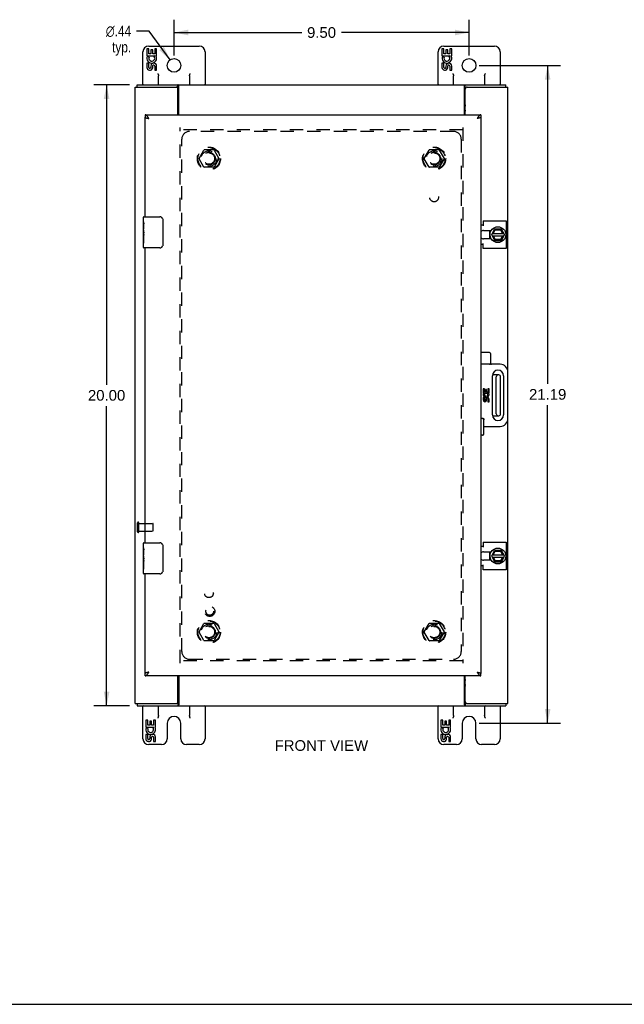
# Model space of a CAD drawing. Header units: inches. Extents: x 0 to 77.9, y 0 to 50.4.
# Tile 2 of 4: x 19.5 to 38.9, y 0 to 31.7. Entities that reach past the tile are written whole.
import ezdxf

# ---------------------------------------------------------------- set-up
doc = ezdxf.new("R2010")
doc.units = ezdxf.units.IN
doc.header["$LTSCALE"] = 4.282443
doc.header["$MEASUREMENT"] = 0
doc.linetypes.add('HIDDEN', pattern=[0.2, 0.1, -0.1])
doc.layers.get('0').update_dxf_attribs({"linetype": 'CONTINUOUS'})
for name, color, linetype in [('DEFAULT_2', 8, 'HIDDEN'), ('DIMENSIONS', 7, 'CONTINUOUS'), ('DOOR_ASSEMBLY', 7, 'CONTINUOUS'), ('SUBPANEL', 7, 'CONTINUOUS')]:
    doc.layers.add(name, color=color, linetype=linetype)
doc.styles.get("Standard").update_dxf_attribs({"font": 'arial.ttf'})
doc.styles.add('TEXTSTYLE_1', font='gdt', dxfattribs={"width": 0.8})
doc.dimstyles.new('DIMSTYLE_1', dxfattribs={"dimtxt": 0.343511, "dimasz": 0.458015, "dimexe": 0.09, "dimexo": 0.07, "dimgap": 0.0375, "dimtad": 0, "dimtih": 1, "dimtoh": 1, "dimzin": 4, "dimdsep": 46, "dimtxsty": 'Standard', "dimblk": '_FILLED', "dimblk1": '_FILLED', "dimblk2": '_FILLED', "dimcen": 0.09, "dimazin": 1, "dimtfac": 1, "dimtdec": 3, "dimtofl": 0, "dimtmove": 0, "dimatfit": 3, "dimldrblk": '_FILLED', "dimfxl": 0, "dimtolj": 1, "dimtzin": 4, "dimarcsym": 0})
doc.dimstyles.new('DIMSTYLE_2', dxfattribs={"dimtxt": 0.343511, "dimasz": 0.458015, "dimexe": 0.09, "dimexo": 0.07, "dimgap": 0.09, "dimtad": 0, "dimtih": 1, "dimtoh": 1, "dimzin": 4, "dimdsep": 46, "dimtxsty": 'Standard', "dimblk": '_FILLED', "dimblk1": '_FILLED', "dimblk2": '_FILLED', "dimcen": 0.09, "dimazin": 1, "dimtfac": 1, "dimtdec": 3, "dimtofl": 0, "dimtmove": 0, "dimatfit": 1, "dimldrblk": '_FILLED', "dimfxl": 0, "dimtolj": 1, "dimtzin": 4, "dimarcsym": 0})

# ---------------------------------------------------------------- blocks, each defined once
blk = doc.blocks.new('_FILLED')
at = {"color": 0, "linetype": 'ByBlock'}
blk.add_solid([(0, 0), (-1, 0.2), (-1, -0.2)], dxfattribs=at)
blk = doc.blocks.new('*D6')
at = {"layer": 'DIMENSIONS', "color": 2, "linetype": 'Continuous'}
for p, q in [((23.629, 31.346), (23.228, 31.346)), ((24.305, 30.416), (23.629, 31.346))]:
    blk.add_line(p, q, dxfattribs=at)
at = {"layer": 'DIMENSIONS', "color": 2, "linetype": 'Continuous', "xscale": 0.4580152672, "yscale": 0.4580152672, "zscale": 0.4580152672, "rotation": 306.007527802}
blk.add_blockref('_FILLED', (24.305, 30.416), dxfattribs=at)
at = {"layer": 'DIMENSIONS', "color": 2, "linetype": 'Continuous', "insert": (23.057, 31.518), "char_height": 0.34351, "width": 1.12461, "attachment_point": 3, "line_spacing_factor": 0.9, "style": 'TEXTSTYLE_1'}
blk.add_mtext('{\\fgdt;n}\\fArial;.44\\Ptyp.', dxfattribs=at)
blk = doc.blocks.new('*D7')
at = {"layer": 'DIMENSIONS', "color": 2, "linetype": 'Continuous'}
for p, q in [((24.434, 30.559), (24.434, 31.713)), ((33.934, 30.559), (33.934, 31.713)), ((24.434, 31.3), (28.546, 31.3)), ((33.934, 31.3), (29.823, 31.3))]:
    blk.add_line(p, q, dxfattribs=at)
at = {"layer": 'DIMENSIONS', "color": 2, "linetype": 'Continuous', "xscale": 0.4580152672, "yscale": 0.4580152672, "zscale": 0.4580152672, "rotation": 180}
blk.add_blockref('_FILLED', (24.434, 31.3), dxfattribs=at)
at = {"layer": 'DIMENSIONS', "color": 2, "linetype": 'Continuous', "xscale": 0.4580152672, "yscale": 0.4580152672, "zscale": 0.4580152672}
blk.add_blockref('_FILLED', (33.934, 31.3), dxfattribs=at)
at = {"layer": 'DIMENSIONS', "color": 2, "linetype": 'Continuous', "insert": (29.184, 31.472), "char_height": 0.3435, "width": 0.93348, "attachment_point": 2, "line_spacing_factor": 0.9}
blk.add_mtext('9.50', dxfattribs=at)
blk = doc.blocks.new('*D8')
at = {"layer": 'DIMENSIONS', "color": 2, "linetype": 'Continuous'}
for p, q in [((34.255, 30.239), (36.876, 30.239)), ((36.464, 30.239), (36.464, 19.989)), ((36.464, 9.052), (36.464, 19.302)), ((34.255, 9.052), (36.876, 9.052))]:
    blk.add_line(p, q, dxfattribs=at)
at = {"layer": 'DIMENSIONS', "color": 2, "linetype": 'Continuous', "xscale": 0.4580152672, "yscale": 0.4580152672, "zscale": 0.4580152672}
for p, rotation in [((36.464, 30.239), 90), ((36.464, 9.052), 270)]:
    blk.add_blockref('_FILLED', p, dxfattribs=dict(at, rotation=rotation))
at = {"layer": 'DIMENSIONS', "color": 2, "linetype": 'Continuous', "insert": (36.464, 19.817), "char_height": 0.3435, "width": 1.20037, "attachment_point": 2, "line_spacing_factor": 0.9}
blk.add_mtext('21.19', dxfattribs=at)
blk = doc.blocks.new('*D9')
at = {"layer": 'DIMENSIONS', "color": 2, "linetype": 'Continuous'}
for p, q in [((23.006, 29.614), (21.851, 29.614)), ((22.263, 29.614), (22.263, 19.957)), ((22.263, 9.614), (22.263, 19.27)), ((23.006, 9.614), (21.851, 9.614))]:
    blk.add_line(p, q, dxfattribs=at)
at = {"layer": 'DIMENSIONS', "color": 2, "linetype": 'Continuous', "xscale": 0.4580152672, "yscale": 0.4580152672, "zscale": 0.4580152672}
for p, rotation in [((22.263, 29.614), 90), ((22.263, 9.614), 270)]:
    blk.add_blockref('_FILLED', p, dxfattribs=dict(at, rotation=rotation))
at = {"layer": 'DIMENSIONS', "color": 2, "linetype": 'Continuous', "insert": (22.263, 19.786), "char_height": 0.3435, "width": 1.20037, "attachment_point": 2, "line_spacing_factor": 0.9}
blk.add_mtext('20.00', dxfattribs=at)

msp = doc.modelspace()

# ---------------------------------------------------------------- linework, layer by layer
at = {"color": 7, "linetype": 'Continuous'}
for p, q in [((23.56, 30.776), (23.56, 30.545)), ((23.623, 30.776), (23.56, 30.776)), ((23.619, 30.864), (25.249, 30.864)), ((23.623, 30.608), (23.623, 30.776)), ((23.812, 30.776), (23.812, 30.608)), ((23.875, 30.776), (23.812, 30.776)), ((23.875, 30.545), (23.875, 30.776)), ((33.06, 30.776), (33.06, 30.545)), ((33.123, 30.776), (33.06, 30.776)), ((33.119, 30.864), (34.749, 30.864)), ((33.123, 30.608), (33.123, 30.776)), ((33.312, 30.776), (33.312, 30.608)), ((33.375, 30.776), (33.312, 30.776)), ((33.375, 30.545), (33.375, 30.776)), ((23.434, 29.614), (23.434, 30.679)), ((23.56, 30.545), (23.822, 30.545)), ((23.631, 30.509), (23.573, 30.534)), ((23.686, 30.608), (23.623, 30.608)), ((23.686, 30.744), (23.686, 30.608)), ((23.747, 30.744), (23.686, 30.744)), ((23.747, 30.608), (23.747, 30.744)), ((23.812, 30.608), (23.747, 30.608)), ((23.822, 30.545), (23.795, 30.526)), ((23.857, 30.545), (23.875, 30.545)), ((25.434, 30.679), (25.434, 29.614)), ((32.934, 29.614), (32.934, 30.679)), ((33.06, 30.545), (33.322, 30.545)), ((33.131, 30.509), (33.073, 30.534)), ((33.186, 30.608), (33.123, 30.608)), ((33.186, 30.744), (33.186, 30.608)), ((33.247, 30.744), (33.186, 30.744)), ((33.247, 30.608), (33.247, 30.744)), ((33.312, 30.608), (33.247, 30.608)), ((33.322, 30.545), (33.295, 30.526)), ((33.357, 30.545), (33.375, 30.545)), ((34.934, 30.679), (34.934, 29.614)), ((23.56, 30.315), (23.56, 30.178)), ((23.623, 30.315), (23.56, 30.315)), ((23.623, 30.178), (23.623, 30.315)), ((23.686, 30.22), (23.686, 30.178)), ((23.747, 30.158), (23.747, 30.227)), ((23.812, 30.22), (23.812, 30.084)), ((23.875, 30.084), (23.875, 30.22)), ((33.06, 30.315), (33.06, 30.178)), ((33.123, 30.315), (33.06, 30.315)), ((33.123, 30.178), (33.123, 30.315)), ((33.186, 30.22), (33.186, 30.178)), ((33.247, 30.158), (33.247, 30.227)), ((33.312, 30.22), (33.312, 30.084)), ((33.375, 30.084), (33.375, 30.22)), ((23.812, 30.084), (23.875, 30.084)), ((23.934, 29.614), (23.934, 29.907)), ((24.934, 29.907), (24.934, 29.614)), ((33.312, 30.084), (33.375, 30.084)), ((33.434, 29.614), (33.434, 29.907)), ((34.434, 29.907), (34.434, 29.614)), ((23.247, 29.539), (23.247, 29.614)), ((24.499, 29.539), (24.561, 29.539)), ((24.561, 29.539), (24.561, 29.614)), ((33.807, 29.539), (33.807, 29.614)), ((35.121, 29.539), (35.121, 29.614)), ((24.574, 29.116), (24.559, 29.116)), ((24.583, 29.111), (24.586, 29.105)), ((33.782, 29.105), (33.785, 29.111)), ((33.809, 29.116), (33.794, 29.116)), ((34.596, 24.922), (34.596, 24.805)), ((34.596, 24.773), (34.596, 24.656)), ((34.612, 24.745), (34.6, 24.743)), ((34.662, 24.793), (34.749, 24.963)), ((34.662, 24.784), (34.749, 24.604)), ((34.676, 24.755), (35.054, 24.755)), ((34.677, 24.823), (35.053, 24.823)), ((34.712, 24.823), (34.772, 24.94)), ((34.778, 24.634), (34.719, 24.755)), ((34.966, 24.969), (34.758, 24.969)), ((34.772, 24.94), (34.944, 24.948)), ((35.012, 24.755), (34.942, 24.634)), ((34.95, 24.958), (34.944, 24.948)), ((34.944, 24.948), (35.013, 24.823)), ((35.069, 24.793), (34.975, 24.964)), ((34.975, 24.604), (35.069, 24.784)), ((34.758, 24.599), (34.966, 24.599)), ((34.772, 24.624), (34.778, 24.634)), ((34.942, 24.634), (34.778, 24.634)), ((34.944, 24.63), (34.942, 24.633)), ((34.946, 24.626), (34.944, 24.63)), ((34.887, 20.27), (34.686, 20.27)), ((34.807, 19.018), (34.807, 20.21)), ((34.947, 19.018), (34.947, 20.21)), ((34.686, 18.958), (34.887, 18.958)), ((34.662, 14.443), (34.749, 14.613)), ((34.712, 14.473), (34.772, 14.59)), ((34.966, 14.619), (34.758, 14.619)), ((34.772, 14.59), (34.944, 14.598)), ((34.95, 14.608), (34.944, 14.598)), ((34.944, 14.598), (35.013, 14.473)), ((35.069, 14.443), (34.975, 14.614)), ((34.596, 14.572), (34.596, 14.455)), ((34.596, 14.423), (34.596, 14.306)), ((34.612, 14.395), (34.6, 14.393)), ((34.662, 14.434), (34.749, 14.254)), ((34.676, 14.405), (35.054, 14.405)), ((34.677, 14.473), (35.053, 14.473)), ((34.778, 14.284), (34.719, 14.405)), ((34.772, 14.274), (34.778, 14.284)), ((34.942, 14.284), (34.778, 14.284)), ((35.012, 14.405), (34.942, 14.284)), ((34.946, 14.276), (34.942, 14.283)), ((34.975, 14.254), (35.069, 14.434)), ((34.758, 14.249), (34.966, 14.249)), ((24.574, 10.111), (24.559, 10.111)), ((24.586, 10.122), (24.583, 10.116)), ((33.785, 10.116), (33.782, 10.122)), ((33.809, 10.111), (33.794, 10.111)), ((23.247, 9.689), (23.247, 9.614)), ((23.434, 8.549), (23.434, 9.614)), ((23.934, 9.301), (23.934, 9.614)), ((24.561, 9.689), (24.561, 9.614)), ((24.934, 9.614), (24.934, 9.301)), ((25.434, 9.614), (25.434, 8.549)), ((32.934, 8.549), (32.934, 9.614)), ((33.434, 9.301), (33.434, 9.614)), ((33.807, 9.689), (33.807, 9.614)), ((34.434, 9.614), (34.434, 9.301)), ((34.934, 9.614), (34.934, 8.549)), ((35.121, 9.689), (35.121, 9.614)), ((23.588, 9.154), (23.525, 9.154)), ((23.525, 9.154), (23.525, 8.924)), ((23.525, 8.924), (23.787, 8.924)), ((23.596, 8.888), (23.538, 8.913)), ((23.588, 8.986), (23.588, 9.154)), ((23.651, 8.986), (23.588, 8.986)), ((23.712, 9.122), (23.651, 9.122)), ((23.651, 9.122), (23.651, 8.986)), ((23.712, 8.986), (23.712, 9.122)), ((23.777, 8.986), (23.712, 8.986)), ((23.787, 8.924), (23.759, 8.904)), ((23.84, 9.154), (23.777, 9.154)), ((23.777, 9.154), (23.777, 8.986)), ((23.821, 8.924), (23.84, 8.924)), ((23.84, 8.924), (23.84, 9.154)), ((24.215, 9.052), (24.215, 8.549)), ((24.653, 8.549), (24.653, 9.052)), ((33.088, 9.154), (33.025, 9.154)), ((33.025, 9.154), (33.025, 8.924)), ((33.025, 8.924), (33.287, 8.924)), ((33.096, 8.888), (33.038, 8.913)), ((33.088, 8.986), (33.088, 9.154)), ((33.151, 8.986), (33.088, 8.986)), ((33.212, 9.122), (33.151, 9.122)), ((33.151, 9.122), (33.151, 8.986)), ((33.212, 8.986), (33.212, 9.122)), ((33.277, 8.986), (33.212, 8.986)), ((33.287, 8.924), (33.259, 8.904)), ((33.34, 9.154), (33.277, 9.154)), ((33.277, 9.154), (33.277, 8.986)), ((33.321, 8.924), (33.34, 8.924)), ((33.34, 8.924), (33.34, 9.154)), ((33.715, 9.052), (33.715, 8.549)), ((34.153, 8.549), (34.153, 9.052)), ((23.588, 8.693), (23.525, 8.693)), ((23.525, 8.693), (23.525, 8.557)), ((23.588, 8.557), (23.588, 8.693)), ((23.651, 8.599), (23.651, 8.557)), ((23.712, 8.536), (23.711, 8.605)), ((23.777, 8.599), (23.777, 8.462)), ((23.84, 8.462), (23.84, 8.599)), ((33.088, 8.693), (33.025, 8.693)), ((33.025, 8.693), (33.025, 8.557)), ((33.088, 8.557), (33.088, 8.693)), ((33.151, 8.599), (33.151, 8.557)), ((33.212, 8.536), (33.211, 8.605)), ((33.277, 8.599), (33.277, 8.462)), ((33.34, 8.462), (33.34, 8.599)), ((24.03, 8.364), (23.619, 8.364)), ((23.777, 8.462), (23.84, 8.462)), ((25.249, 8.364), (24.838, 8.364)), ((33.53, 8.364), (33.119, 8.364)), ((33.277, 8.462), (33.34, 8.462)), ((34.749, 8.364), (34.338, 8.364)), ((0, 0), (77.863, 0))]:
    msp.add_line(p, q, dxfattribs=at)
at = {"color": 3, "linetype": 'Continuous'}
for p, q in [((23.184, 9.689), (23.184, 29.539)), ((23.184, 29.539), (24.499, 29.539)), ((23.247, 29.614), (35.121, 29.614)), ((24.586, 28.645), (24.586, 29.583)), ((33.782, 28.645), (33.782, 29.583)), ((33.869, 29.539), (35.184, 29.539)), ((35.184, 20.364), (35.184, 29.539)), ((24.559, 28.645), (24.559, 29.479)), ((33.809, 28.645), (33.809, 29.479)), ((34.309, 25.102), (34.39, 25.102)), ((34.39, 25.235), (34.39, 25.071)), ((34.39, 25.235), (35.128, 25.235)), ((35.128, 25.235), (35.128, 24.342)), ((34.403, 24.922), (34.646, 24.922)), ((34.39, 24.475), (34.309, 24.475)), ((34.39, 24.342), (34.39, 24.506)), ((34.646, 24.656), (34.403, 24.656)), ((35.128, 24.342), (34.39, 24.342)), ((35.184, 9.689), (35.184, 18.864)), ((34.309, 14.752), (34.39, 14.752)), ((34.39, 14.885), (35.128, 14.885)), ((34.39, 14.885), (34.39, 14.721)), ((35.128, 14.885), (35.128, 13.992)), ((34.403, 14.572), (34.646, 14.572)), ((34.646, 14.306), (34.403, 14.306)), ((34.39, 14.125), (34.309, 14.125)), ((34.39, 13.992), (34.39, 14.156)), ((35.128, 13.992), (34.39, 13.992)), ((24.559, 9.749), (24.559, 10.582)), ((24.586, 10.582), (24.586, 9.645)), ((33.782, 9.645), (33.782, 10.582)), ((33.809, 9.749), (33.809, 10.582)), ((23.184, 9.689), (24.499, 9.689)), ((23.247, 9.614), (35.121, 9.614)), ((33.869, 9.689), (35.184, 9.689))]:
    msp.add_line(p, q, dxfattribs=at)
at = {"color": 7, "linetype": 'Continuous'}
for points in [[(23.909, 29.979), (23.911, 29.975), (23.913, 29.971), (23.915, 29.967), (23.917, 29.962), (23.92, 29.958), (23.921, 29.954), (23.923, 29.95), (23.925, 29.946), (23.927, 29.941), (23.928, 29.937), (23.93, 29.933), (23.931, 29.928), (23.932, 29.923), (23.933, 29.918), (23.934, 29.913), (23.934, 29.907)], [(24.934, 29.907), (24.934, 29.914), (24.935, 29.92), (24.937, 29.927), (24.939, 29.934), (24.941, 29.941), (24.944, 29.948), (24.947, 29.956), (24.951, 29.963), (24.955, 29.971), (24.959, 29.979)], [(33.409, 29.979), (33.411, 29.975), (33.413, 29.971), (33.415, 29.967), (33.417, 29.962), (33.42, 29.958), (33.421, 29.954), (33.423, 29.95), (33.425, 29.946), (33.427, 29.941), (33.428, 29.937), (33.43, 29.933), (33.431, 29.928), (33.432, 29.923), (33.433, 29.918), (33.434, 29.913), (33.434, 29.907)], [(34.434, 29.907), (34.434, 29.914), (34.435, 29.92), (34.437, 29.927), (34.439, 29.934), (34.441, 29.941), (34.444, 29.948), (34.447, 29.956), (34.451, 29.963), (34.455, 29.971), (34.459, 29.979)], [(24.57, 29.534), (24.569, 29.535), (24.568, 29.536), (24.567, 29.537), (24.566, 29.537), (24.565, 29.538), (24.564, 29.538), (24.563, 29.539), (24.562, 29.539), (24.561, 29.539)], [(24.586, 29.528), (24.585, 29.527), (24.584, 29.527), (24.583, 29.527), (24.582, 29.527), (24.581, 29.527), (24.58, 29.527), (24.579, 29.528), (24.578, 29.528), (24.577, 29.528), (24.576, 29.529), (24.576, 29.53), (24.575, 29.53), (24.574, 29.531), (24.573, 29.532), (24.572, 29.533), (24.57, 29.534)], [(33.782, 29.528), (33.783, 29.527), (33.784, 29.527), (33.785, 29.527), (33.786, 29.527), (33.787, 29.527), (33.788, 29.527), (33.789, 29.528), (33.79, 29.528), (33.791, 29.528), (33.792, 29.529), (33.792, 29.53), (33.793, 29.53), (33.794, 29.531), (33.795, 29.532), (33.796, 29.533)], [(33.796, 29.533), (33.798, 29.534), (33.799, 29.535), (33.8, 29.536), (33.801, 29.537), (33.802, 29.537), (33.803, 29.538), (33.804, 29.538), (33.805, 29.539), (33.806, 29.539), (33.807, 29.539)], [(34.609, 24.744), (34.61, 24.734), (34.614, 24.716), (34.62, 24.698)], [(34.766, 24.949), (34.767, 24.948), (34.768, 24.947), (34.769, 24.945)], [(34.769, 24.945), (34.772, 24.94), (34.772, 24.94), (34.772, 24.94)], [(34.62, 24.698), (34.627, 24.681), (34.635, 24.664), (34.639, 24.656)], [(34.942, 24.633), (34.942, 24.633), (34.942, 24.634)], [(34.948, 24.624), (34.947, 24.625), (34.946, 24.626)], [(34.766, 14.599), (34.767, 14.598), (34.768, 14.597), (34.772, 14.591)], [(34.772, 14.591), (34.772, 14.59), (34.772, 14.59), (34.772, 14.59)], [(34.609, 14.394), (34.61, 14.384), (34.614, 14.366), (34.62, 14.348)], [(34.62, 14.348), (34.627, 14.331), (34.635, 14.314), (34.639, 14.306)], [(34.942, 14.283), (34.942, 14.283), (34.942, 14.284)], [(34.948, 14.274), (34.947, 14.275), (34.946, 14.276)], [(24.572, 9.695), (24.57, 9.693), (24.569, 9.692), (24.568, 9.691), (24.567, 9.691), (24.566, 9.69), (24.565, 9.69), (24.564, 9.689), (24.563, 9.689), (24.562, 9.689), (24.561, 9.689)], [(24.586, 9.7), (24.585, 9.7), (24.584, 9.7), (24.583, 9.7), (24.582, 9.7), (24.581, 9.7), (24.58, 9.7), (24.579, 9.7), (24.578, 9.7), (24.577, 9.699), (24.576, 9.699), (24.576, 9.698), (24.575, 9.697), (24.574, 9.697), (24.573, 9.696), (24.572, 9.695)], [(33.782, 9.7), (33.783, 9.7), (33.784, 9.7), (33.785, 9.7), (33.786, 9.7), (33.787, 9.7), (33.788, 9.7), (33.789, 9.7), (33.79, 9.7), (33.791, 9.699), (33.792, 9.699), (33.792, 9.698), (33.793, 9.697), (33.794, 9.697), (33.795, 9.696), (33.796, 9.695), (33.798, 9.693)], [(33.798, 9.693), (33.799, 9.692), (33.8, 9.691), (33.801, 9.691), (33.802, 9.69), (33.803, 9.69), (33.804, 9.689), (33.805, 9.689), (33.806, 9.689), (33.807, 9.689)], [(23.934, 9.301), (23.934, 9.293), (23.933, 9.286), (23.931, 9.277), (23.929, 9.269), (23.927, 9.26), (23.924, 9.251), (23.921, 9.242), (23.917, 9.233), (23.913, 9.224), (23.909, 9.214)], [(24.959, 9.214), (24.955, 9.224), (24.951, 9.233), (24.947, 9.242), (24.944, 9.251), (24.941, 9.26), (24.939, 9.269), (24.937, 9.277), (24.935, 9.286), (24.934, 9.293), (24.934, 9.301)], [(33.434, 9.301), (33.434, 9.293), (33.433, 9.286), (33.431, 9.277), (33.429, 9.269), (33.427, 9.26), (33.424, 9.251), (33.421, 9.242), (33.417, 9.233), (33.413, 9.224), (33.409, 9.214)], [(34.459, 9.214), (34.455, 9.224), (34.451, 9.233), (34.447, 9.242), (34.444, 9.251), (34.441, 9.26), (34.439, 9.269), (34.437, 9.277), (34.435, 9.286), (34.434, 9.293), (34.434, 9.301)]]:
    msp.add_lwpolyline(points, dxfattribs=at)
at = {"color": 3, "linetype": 'Continuous'}
for points in [[(24.576, 29.598), (24.575, 29.6), (24.574, 29.602), (24.573, 29.604), (24.572, 29.605), (24.571, 29.607), (24.57, 29.608), (24.569, 29.61), (24.568, 29.611), (24.566, 29.612), (24.565, 29.613), (24.564, 29.613), (24.563, 29.613), (24.562, 29.614), (24.562, 29.614), (24.561, 29.614)], [(24.586, 29.583), (24.585, 29.584), (24.584, 29.585), (24.583, 29.587), (24.582, 29.589), (24.581, 29.59), (24.58, 29.592), (24.579, 29.594), (24.576, 29.598)], [(33.782, 29.583), (33.783, 29.584), (33.784, 29.585), (33.785, 29.587), (33.786, 29.589), (33.787, 29.59), (33.788, 29.592), (33.789, 29.594), (33.791, 29.596), (33.792, 29.598), (33.793, 29.6), (33.794, 29.602), (33.795, 29.604), (33.796, 29.605), (33.797, 29.607), (33.798, 29.608), (33.799, 29.61), (33.8, 29.611), (33.802, 29.612), (33.803, 29.613), (33.804, 29.613), (33.805, 29.613), (33.806, 29.614), (33.806, 29.614), (33.807, 29.614)], [(24.579, 9.633), (24.576, 9.629), (24.575, 9.627), (24.574, 9.625), (24.573, 9.624), (24.572, 9.622), (24.571, 9.621), (24.57, 9.619), (24.569, 9.618), (24.568, 9.617), (24.566, 9.616), (24.565, 9.615), (24.564, 9.614), (24.563, 9.614), (24.562, 9.614), (24.562, 9.614), (24.561, 9.614)], [(24.586, 9.645), (24.585, 9.643), (24.584, 9.642), (24.583, 9.641), (24.582, 9.639), (24.581, 9.637), (24.58, 9.635), (24.579, 9.633)], [(33.782, 9.645), (33.783, 9.643), (33.784, 9.642), (33.785, 9.641), (33.786, 9.639), (33.787, 9.637), (33.788, 9.635), (33.789, 9.633), (33.791, 9.631), (33.792, 9.629), (33.793, 9.627), (33.794, 9.625), (33.795, 9.624), (33.796, 9.622), (33.797, 9.621), (33.798, 9.619), (33.799, 9.618), (33.8, 9.617), (33.802, 9.616), (33.803, 9.615), (33.804, 9.614), (33.805, 9.614), (33.806, 9.614), (33.806, 9.614), (33.807, 9.614)]]:
    msp.add_lwpolyline(points, dxfattribs=at)
at = {"color": 7, "linetype": 'Continuous'}
for centre, radius in [((24.434, 30.239), 0.219), ((33.934, 30.239), 0.219), ((34.862, 24.789), 0.254), ((34.862, 14.439), 0.254)]:
    msp.add_circle(centre, radius, dxfattribs=at)
for centre, radius, start, end in [((23.619, 30.679), 0.185, 90, 180), ((25.249, 30.679), 0.185, 0, 90), ((33.119, 30.679), 0.185, 90, 180), ((34.749, 30.679), 0.185, 0, 90), ((23.718, 30.472), 0.157, 156.5966, 341.8791), ((23.718, 30.472), 0.0943, 156.5966, 35.1122), ((23.718, 30.472), 0.157, 25.737, 27.8532), ((23.721, 30.472), 0.154, 341.4199, 26.1963), ((33.218, 30.472), 0.157, 156.5966, 341.8791), ((33.218, 30.472), 0.0943, 156.5966, 35.1122), ((33.218, 30.472), 0.157, 25.737, 27.8532), ((33.221, 30.472), 0.154, 341.4199, 26.1963), ((23.655, 30.178), 0.0943, 179.9911, 347.4338), ((23.655, 30.178), 0.0314, 180, 0.0485), ((23.78, 30.22), 0.0943, 0, 180), ((23.781, 30.216), 0.0362, 83.4285, 161.7628), ((23.78, 30.22), 0.0314, 0, 81.2295), ((33.155, 30.178), 0.0943, 179.9911, 347.4338), ((33.155, 30.178), 0.0314, 180, 0.0485), ((33.28, 30.22), 0.0943, 0, 180), ((33.281, 30.216), 0.0362, 83.4285, 161.7628), ((33.28, 30.22), 0.0314, 0, 81.2295), ((23.459, 29.639), 0.025, 180, 270), ((23.909, 29.639), 0.025, 270, 360), ((24.959, 29.639), 0.025, 180, 270), ((25.409, 29.639), 0.025, 270, 360), ((32.959, 29.639), 0.025, 180, 270), ((33.409, 29.639), 0.025, 270, 360), ((34.459, 29.639), 0.025, 180, 270), ((34.909, 29.639), 0.025, 270, 360), ((24.434, 28.864), 0.335, 63.0106, 68.0782), ((24.434, 28.864), 0.318, 61.477, 66.8657), ((24.434, 28.864), 0.176, 30.2089, 44.7403), ((24.434, 28.864), 0.156, 12.9495, 36.7138), ((24.434, 28.864), 0.155, 11.0682, 36.2424), ((24.434, 28.864), 0.145, 329.6128, 30.3873), ((24.574, 29.106), 0.01, 30, 90), ((33.934, 28.864), 0.335, 111.9218, 116.9894), ((33.934, 28.864), 0.318, 113.1343, 118.523), ((33.934, 28.864), 0.176, 135.2599, 149.7913), ((33.934, 28.864), 0.156, 143.2859, 167.0516), ((33.934, 28.864), 0.155, 143.7574, 168.9317), ((33.794, 29.106), 0.01, 90, 149.99), ((33.934, 28.864), 0.145, 149.6128, 210.3873), ((24.434, 28.864), 0.155, 323.7574, 348.9317), ((24.434, 28.864), 0.156, 323.2859, 347.0516), ((24.434, 28.864), 0.176, 315.2599, 329.7913), ((33.934, 28.864), 0.155, 191.0682, 216.2424), ((33.934, 28.864), 0.156, 192.9495, 216.7138), ((33.934, 28.864), 0.176, 210.2089, 224.7403), ((34.862, 24.789), 0.281, 151.7622, 160.7964), ((34.862, 24.789), 0.266, 150.0137, 190), ((34.67, 24.789), 0.01, 152.7647, 205.9948), ((34.758, 24.959), 0.01, 90, 152.7647), ((34.966, 24.959), 0.01, 28.8968, 90), ((35.06, 24.789), 0.01, 332.3947, 28.8968), ((34.862, 24.789), 0.266, 356.1514, 3.5482), ((34.862, 24.789), 0.281, 199.2036, 208.2378), ((34.758, 24.609), 0.01, 205.9948, 270), ((34.966, 24.609), 0.01, 270, 332.3947), ((34.867, 20.21), 0.06, 90, 180), ((34.887, 20.21), 0.06, 0, 90), ((34.867, 19.018), 0.06, 180, 270), ((34.887, 19.018), 0.06, 270, 360), ((34.758, 14.609), 0.01, 90, 152.7647), ((34.966, 14.609), 0.01, 28.8968, 90), ((34.862, 14.439), 0.281, 151.7622, 160.7964), ((34.862, 14.439), 0.266, 150.0137, 190), ((34.862, 14.439), 0.281, 199.2036, 208.2378), ((34.67, 14.439), 0.01, 152.7647, 205.9948), ((35.06, 14.439), 0.01, 332.3947, 28.8968), ((34.862, 14.439), 0.266, 356.1514, 3.5482), ((34.758, 14.259), 0.01, 205.9948, 270), ((34.966, 14.259), 0.01, 270, 332.3947), ((24.434, 10.364), 0.176, 30.2089, 44.7403), ((33.934, 10.364), 0.176, 135.2599, 149.7913), ((24.434, 10.364), 0.156, 12.9495, 36.7138), ((24.434, 10.364), 0.155, 11.0682, 36.2424), ((24.434, 10.364), 0.145, 329.6128, 30.3873), ((24.434, 10.364), 0.155, 323.7574, 348.9317), ((24.434, 10.364), 0.156, 323.2859, 347.0516), ((24.434, 10.364), 0.176, 315.2599, 329.7913), ((33.934, 10.364), 0.156, 143.2859, 167.0516), ((33.934, 10.364), 0.155, 143.7574, 168.9317), ((33.934, 10.364), 0.155, 191.0682, 216.2424), ((33.934, 10.364), 0.156, 192.9495, 216.7138), ((33.934, 10.364), 0.176, 210.2089, 224.7403), ((33.934, 10.364), 0.145, 149.6128, 210.3873), ((24.434, 10.364), 0.318, 293.1343, 298.523), ((24.434, 10.364), 0.335, 291.9218, 296.9894), ((24.574, 10.121), 0.01, 270.0088, 330), ((33.934, 10.364), 0.318, 241.477, 246.8657), ((33.934, 10.364), 0.335, 243.0106, 248.0782), ((33.794, 10.121), 0.01, 210, 269.9896), ((23.459, 9.589), 0.025, 90, 180), ((23.909, 9.589), 0.025, 0, 90), ((24.959, 9.589), 0.025, 90, 180), ((25.409, 9.589), 0.025, 0, 90), ((32.959, 9.589), 0.025, 90, 180), ((33.409, 9.589), 0.025, 0, 90), ((34.459, 9.589), 0.025, 90, 180), ((34.909, 9.589), 0.025, 0, 90), ((24.434, 9.052), 0.219, 0, 180), ((33.934, 9.052), 0.219, 0, 180), ((23.682, 8.85), 0.157, 156.5966, 341.8791), ((23.682, 8.85), 0.0943, 156.5966, 35.1122), ((23.682, 8.85), 0.157, 25.737, 27.8532), ((23.686, 8.85), 0.154, 341.4199, 26.1963), ((33.182, 8.85), 0.157, 156.5966, 341.8791), ((33.182, 8.85), 0.0943, 156.5966, 35.1122), ((33.182, 8.85), 0.157, 25.737, 27.8532), ((33.186, 8.85), 0.154, 341.4199, 26.1963), ((23.745, 8.599), 0.0943, 0, 180), ((23.746, 8.594), 0.0362, 83.4285, 161.7628), ((23.745, 8.599), 0.0314, 0, 81.2295), ((33.245, 8.599), 0.0943, 0, 180), ((33.246, 8.594), 0.0362, 83.4285, 161.7628), ((33.245, 8.599), 0.0314, 0, 81.2295), ((23.619, 8.549), 0.185, 180, 270), ((23.619, 8.557), 0.0943, 179.9911, 347.4338), ((23.619, 8.557), 0.0314, 180, 0.0485), ((24.03, 8.549), 0.185, 270, 360), ((24.838, 8.549), 0.185, 180, 270), ((25.249, 8.549), 0.185, 270, 360), ((33.119, 8.549), 0.185, 180, 270), ((33.119, 8.557), 0.0943, 179.9911, 347.4338), ((33.119, 8.557), 0.0314, 180, 0.0485), ((33.53, 8.549), 0.185, 270, 360), ((34.338, 8.549), 0.185, 180, 270), ((34.749, 8.549), 0.185, 270, 360)]:
    msp.add_arc(centre, radius, start, end, dxfattribs=at)
at = {"color": 3, "linetype": 'Continuous'}
for centre, radius, start, end in [((24.499, 29.479), 0.06, 0, 90), ((33.869, 29.479), 0.06, 90, 180), ((34.403, 24.789), 0.133, 90, 135.2119), ((34.403, 24.789), 0.133, 224.7881, 270), ((34.403, 14.439), 0.133, 90, 135.2119), ((34.403, 14.439), 0.133, 224.7881, 270), ((24.499, 9.749), 0.06, 270, 360), ((33.869, 9.749), 0.06, 180, 270)]:
    msp.add_arc(centre, radius, start, end, dxfattribs=at)
at = {"layer": 'DEFAULT_2', "color": 8, "linetype": 'HIDDEN'}
for p, q in [((24.634, 10.989), (24.634, 28.239)), ((33.734, 28.239), (33.734, 10.989)), ((33.732, 28.164), (24.636, 28.164)), ((25.241, 27.244), (25.396, 27.511)), ((25.713, 27.516), (25.405, 27.516)), ((25.722, 27.511), (25.877, 27.244)), ((32.491, 27.244), (32.646, 27.511)), ((32.963, 27.516), (32.655, 27.516)), ((32.972, 27.511), (33.127, 27.244)), ((25.396, 26.966), (25.241, 27.234)), ((25.713, 26.961), (25.405, 26.961)), ((25.877, 27.234), (25.722, 26.966)), ((32.646, 26.966), (32.491, 27.234)), ((32.963, 26.961), (32.655, 26.961)), ((33.127, 27.234), (32.972, 26.966)), ((23.259, 15.222), (23.259, 15.506)), ((23.302, 15.222), (23.302, 15.506)), ((23.302, 15.488), (23.749, 15.488)), ((23.302, 15.24), (23.749, 15.24)), ((23.759, 15.25), (23.759, 15.478)), ((25.241, 11.994), (25.396, 12.261)), ((25.713, 12.266), (25.405, 12.266)), ((25.722, 12.261), (25.877, 11.994)), ((32.491, 11.994), (32.646, 12.261)), ((32.963, 12.266), (32.655, 12.266)), ((32.972, 12.261), (33.127, 11.994)), ((25.396, 11.716), (25.241, 11.984)), ((25.877, 11.984), (25.722, 11.716)), ((32.646, 11.716), (32.491, 11.984)), ((33.127, 11.984), (32.972, 11.716)), ((25.713, 11.711), (25.405, 11.711)), ((32.963, 11.711), (32.655, 11.711)), ((33.732, 11.064), (24.636, 11.064))]:
    msp.add_line(p, q, dxfattribs=at)
for centre, radius in [((25.559, 27.239), 0.372), ((25.559, 27.239), 0.356), ((32.809, 27.239), 0.372), ((32.809, 27.239), 0.356), ((25.559, 27.239), 0.204), ((25.559, 27.239), 0.183), ((32.809, 27.239), 0.204), ((32.809, 27.239), 0.183), ((25.559, 11.989), 0.372), ((25.559, 11.989), 0.356), ((25.559, 11.989), 0.204), ((25.559, 11.989), 0.183), ((32.809, 11.989), 0.372), ((32.809, 11.989), 0.356), ((32.809, 11.989), 0.204), ((32.809, 11.989), 0.183)]:
    msp.add_circle(centre, radius, dxfattribs=at)
for centre, radius, start, end in [((25.405, 27.506), 0.01, 90.0113, 149.988), ((25.713, 27.506), 0.01, 30.0108, 89.9876), ((32.655, 27.506), 0.01, 90.0113, 149.988), ((32.963, 27.506), 0.01, 30.0108, 89.9876), ((25.25, 27.239), 0.01, 150.0117, 209.9873), ((25.405, 26.971), 0.01, 210.0108, 269.9876), ((25.713, 26.971), 0.01, 270.0113, 329.988), ((25.868, 27.239), 0.01, 330.0117, 29.9873), ((32.5, 27.239), 0.01, 150.0117, 209.9873), ((32.655, 26.971), 0.01, 210.0108, 269.9876), ((32.963, 26.971), 0.01, 270.0113, 329.988), ((33.118, 27.239), 0.01, 330.0117, 29.9873), ((23.281, 15.506), 0.0215, 360, 180), ((23.749, 15.478), 0.01, 360, 90), ((23.749, 15.25), 0.01, 270, 0), ((23.281, 15.222), 0.0215, 180, 0), ((25.405, 12.256), 0.01, 90.0113, 149.988), ((25.713, 12.256), 0.01, 30.0108, 89.9876), ((32.655, 12.256), 0.01, 90.0113, 149.988), ((32.963, 12.256), 0.01, 30.0108, 89.9876), ((25.25, 11.989), 0.01, 150.0117, 209.9873), ((25.868, 11.989), 0.01, 330.0117, 29.9873), ((32.5, 11.989), 0.01, 150.0117, 209.9873), ((33.118, 11.989), 0.01, 330.0117, 29.9873), ((25.405, 11.721), 0.01, 210.0108, 269.9876), ((25.713, 11.721), 0.01, 270.0113, 329.988), ((32.655, 11.721), 0.01, 210.0108, 269.9876), ((32.963, 11.721), 0.01, 270.0113, 329.988)]:
    msp.add_arc(centre, radius, start, end, dxfattribs=at)
at = {"layer": 'DOOR_ASSEMBLY', "color": 7, "linetype": 'Continuous'}
for p, q in [((23.509, 28.645), (23.509, 28.57)), ((34.309, 28.645), (34.309, 28.57)), ((23.449, 25.205), (23.449, 25.349)), ((23.449, 25.126), (23.449, 25.202)), ((23.458, 25.147), (23.449, 25.147)), ((23.449, 25.115), (23.449, 25.126)), ((23.449, 24.979), (23.449, 25.115)), ((23.459, 24.979), (23.459, 25.136)), ((23.464, 25.364), (23.974, 25.364)), ((24.074, 25.264), (24.074, 24.464)), ((23.449, 24.949), (23.449, 24.979)), ((23.449, 24.979), (23.459, 24.979)), ((23.452, 24.916), (23.449, 24.916)), ((23.449, 24.784), (23.458, 24.784)), ((23.449, 24.748), (23.459, 24.748)), ((23.459, 24.795), (23.459, 24.848)), ((23.459, 24.518), (23.459, 24.748)), ((23.449, 24.518), (23.449, 24.686)), ((23.449, 24.686), (23.459, 24.686)), ((23.449, 24.379), (23.449, 24.518)), ((23.449, 24.518), (23.459, 24.518)), ((23.974, 24.364), (23.464, 24.364)), ((34.594, 20.989), (34.309, 20.989)), ((34.624, 20.959), (34.624, 20.644)), ((34.594, 20.614), (34.309, 20.614)), ((34.934, 20.614), (34.654, 20.614)), ((35.184, 18.864), (35.184, 20.364)), ((34.685, 18.981), (34.685, 20.247)), ((35.044, 20.247), (35.044, 18.981)), ((34.426, 19.82), (34.388, 19.82)), ((34.388, 19.82), (34.388, 19.683)), ((34.388, 19.683), (34.544, 19.683)), ((34.43, 19.661), (34.396, 19.676)), ((34.426, 19.72), (34.426, 19.82)), ((34.463, 19.72), (34.426, 19.72)), ((34.499, 19.801), (34.463, 19.801)), ((34.463, 19.801), (34.463, 19.72)), ((34.499, 19.72), (34.499, 19.801)), ((34.538, 19.72), (34.499, 19.72)), ((34.544, 19.683), (34.528, 19.671)), ((34.576, 19.82), (34.538, 19.82)), ((34.538, 19.82), (34.538, 19.72)), ((34.565, 19.683), (34.576, 19.683)), ((34.576, 19.683), (34.576, 19.82)), ((34.426, 19.545), (34.388, 19.545)), ((34.388, 19.545), (34.388, 19.464)), ((34.426, 19.464), (34.426, 19.545)), ((34.463, 19.489), (34.463, 19.464)), ((34.499, 19.451), (34.499, 19.489)), ((34.538, 19.489), (34.538, 19.408)), ((34.538, 19.408), (34.576, 19.408)), ((34.576, 19.408), (34.576, 19.489)), ((34.369, 18.864), (34.309, 18.864)), ((34.399, 18.834), (34.399, 18.356)), ((34.399, 18.614), (34.934, 18.614)), ((34.369, 18.326), (34.309, 18.326)), ((23.449, 14.705), (23.449, 14.849)), ((23.449, 14.626), (23.449, 14.702)), ((23.458, 14.647), (23.449, 14.647)), ((23.449, 14.615), (23.449, 14.626)), ((23.449, 14.479), (23.449, 14.615)), ((23.459, 14.479), (23.459, 14.636)), ((23.464, 14.864), (23.974, 14.864)), ((24.074, 14.764), (24.074, 13.964)), ((23.449, 14.449), (23.449, 14.479)), ((23.449, 14.479), (23.459, 14.479)), ((23.449, 14.34), (23.449, 14.446)), ((23.452, 14.416), (23.449, 14.416)), ((23.449, 14.325), (23.449, 14.34)), ((23.449, 14.284), (23.458, 14.284)), ((23.459, 14.295), (23.459, 14.348)), ((23.449, 14.248), (23.459, 14.248)), ((23.449, 14.018), (23.449, 14.185)), ((23.449, 14.185), (23.459, 14.185)), ((23.449, 13.879), (23.449, 14.018)), ((23.449, 14.018), (23.459, 14.018)), ((23.459, 14.018), (23.459, 14.248)), ((23.974, 13.864), (23.464, 13.864)), ((23.509, 10.582), (23.509, 10.657)), ((34.309, 10.582), (34.309, 10.657))]:
    msp.add_line(p, q, dxfattribs=at)
at = {"layer": 'DOOR_ASSEMBLY', "color": 3, "linetype": 'Continuous'}
for p, q in [((23.509, 28.645), (34.309, 28.645)), ((23.509, 25.364), (23.509, 28.57)), ((23.568, 28.542), (23.572, 28.541)), ((23.612, 28.55), (23.609, 28.555)), ((23.616, 28.544), (23.612, 28.55)), ((23.621, 28.536), (23.616, 28.544)), ((34.201, 28.542), (34.192, 28.528)), ((34.204, 28.547), (34.201, 28.542)), ((34.248, 28.542), (34.244, 28.54)), ((34.253, 28.543), (34.248, 28.542)), ((34.257, 28.544), (34.253, 28.543)), ((34.309, 28.57), (34.309, 10.657)), ((23.572, 28.541), (23.577, 28.54)), ((23.577, 28.54), (23.581, 28.539)), ((23.581, 28.539), (23.586, 28.537)), ((23.586, 28.537), (23.591, 28.536)), ((23.591, 28.536), (23.598, 28.535)), ((23.598, 28.535), (23.606, 28.533)), ((23.606, 28.533), (23.626, 28.528)), ((23.626, 28.528), (23.621, 28.536)), ((34.205, 28.531), (34.192, 28.528)), ((34.212, 28.533), (34.205, 28.531)), ((34.22, 28.535), (34.212, 28.533)), ((34.225, 28.536), (34.22, 28.535)), ((34.23, 28.537), (34.225, 28.536)), ((34.234, 28.538), (34.23, 28.537)), ((34.239, 28.539), (34.234, 28.538)), ((34.244, 28.54), (34.239, 28.539)), ((23.509, 14.864), (23.509, 24.364)), ((23.509, 10.657), (23.509, 13.864)), ((34.309, 10.582), (23.509, 10.582)), ((23.565, 10.685), (23.561, 10.684)), ((23.57, 10.686), (23.565, 10.685)), ((23.574, 10.687), (23.57, 10.686)), ((23.579, 10.688), (23.574, 10.687)), ((23.584, 10.689), (23.579, 10.688)), ((23.588, 10.691), (23.584, 10.689)), ((23.596, 10.692), (23.588, 10.691)), ((23.603, 10.694), (23.596, 10.692)), ((23.616, 10.697), (23.603, 10.694)), ((23.612, 10.678), (23.616, 10.683)), ((23.626, 10.699), (23.616, 10.697)), ((23.616, 10.683), (23.621, 10.691)), ((23.621, 10.691), (23.626, 10.699)), ((34.192, 10.699), (34.195, 10.699)), ((34.192, 10.699), (34.197, 10.691)), ((34.195, 10.699), (34.205, 10.696)), ((34.197, 10.691), (34.202, 10.683)), ((34.202, 10.683), (34.206, 10.678)), ((34.205, 10.696), (34.212, 10.695)), ((34.206, 10.678), (34.209, 10.673)), ((34.212, 10.695), (34.217, 10.694)), ((34.217, 10.694), (34.222, 10.692)), ((34.222, 10.692), (34.227, 10.691)), ((34.227, 10.691), (34.232, 10.69)), ((34.232, 10.69), (34.237, 10.689)), ((34.237, 10.689), (34.241, 10.688)), ((34.241, 10.688), (34.246, 10.687)), ((34.246, 10.687), (34.251, 10.685))]:
    msp.add_line(p, q, dxfattribs=at)
for points in [[(23.609, 28.555), (23.607, 28.558), (23.605, 28.56), (23.604, 28.563), (23.602, 28.565), (23.6, 28.568), (23.598, 28.57), (23.597, 28.573), (23.595, 28.575), (23.593, 28.578), (23.592, 28.58), (23.59, 28.583), (23.588, 28.585), (23.586, 28.587), (23.585, 28.59), (23.583, 28.592), (23.581, 28.594), (23.58, 28.596), (23.578, 28.599), (23.576, 28.601), (23.574, 28.603), (23.573, 28.605), (23.571, 28.607), (23.569, 28.609), (23.568, 28.611), (23.566, 28.613), (23.564, 28.615), (23.562, 28.616), (23.561, 28.618), (23.559, 28.62), (23.557, 28.622), (23.555, 28.623), (23.554, 28.625), (23.552, 28.626), (23.55, 28.628), (23.549, 28.629), (23.547, 28.63), (23.545, 28.632), (23.543, 28.633), (23.542, 28.634), (23.54, 28.635), (23.538, 28.636), (23.537, 28.637), (23.535, 28.638), (23.533, 28.639), (23.531, 28.64), (23.53, 28.641), (23.528, 28.641), (23.526, 28.642), (23.524, 28.643), (23.523, 28.643), (23.521, 28.644), (23.519, 28.644), (23.518, 28.644), (23.516, 28.645), (23.514, 28.645), (23.512, 28.645), (23.511, 28.645), (23.509, 28.645)], [(23.509, 28.57), (23.509, 28.57), (23.509, 28.569), (23.509, 28.568), (23.509, 28.568), (23.51, 28.567), (23.51, 28.567), (23.51, 28.566), (23.511, 28.565), (23.511, 28.565), (23.512, 28.564), (23.512, 28.564), (23.513, 28.563), (23.514, 28.563), (23.514, 28.562), (23.515, 28.561), (23.516, 28.561), (23.517, 28.56), (23.518, 28.56), (23.519, 28.559), (23.52, 28.558), (23.521, 28.558), (23.522, 28.557), (23.523, 28.557), (23.525, 28.556), (23.526, 28.556), (23.527, 28.555), (23.529, 28.554), (23.53, 28.554), (23.532, 28.553), (23.533, 28.553), (23.535, 28.552), (23.536, 28.551), (23.538, 28.551), (23.54, 28.55), (23.541, 28.55), (23.543, 28.549), (23.545, 28.549), (23.547, 28.548), (23.549, 28.547), (23.551, 28.547), (23.553, 28.546), (23.555, 28.546), (23.557, 28.545), (23.559, 28.544), (23.561, 28.544), (23.563, 28.543), (23.568, 28.542)], [(34.309, 28.645), (34.307, 28.645), (34.306, 28.645), (34.304, 28.645), (34.302, 28.645), (34.3, 28.644), (34.299, 28.644), (34.297, 28.644), (34.295, 28.643), (34.294, 28.643), (34.292, 28.642), (34.29, 28.641), (34.288, 28.641), (34.287, 28.64), (34.285, 28.639), (34.283, 28.638), (34.281, 28.637), (34.28, 28.636), (34.278, 28.635), (34.276, 28.634), (34.275, 28.633), (34.273, 28.632), (34.271, 28.63), (34.269, 28.629), (34.268, 28.628), (34.266, 28.626), (34.264, 28.625), (34.263, 28.623), (34.261, 28.622), (34.259, 28.62), (34.257, 28.618), (34.256, 28.616), (34.254, 28.615), (34.252, 28.613), (34.251, 28.611), (34.249, 28.609), (34.247, 28.607), (34.245, 28.605), (34.244, 28.603), (34.242, 28.601), (34.24, 28.599), (34.238, 28.596), (34.237, 28.594), (34.235, 28.592), (34.233, 28.59), (34.232, 28.587), (34.23, 28.585), (34.228, 28.583), (34.226, 28.58), (34.225, 28.578), (34.223, 28.575), (34.221, 28.573), (34.22, 28.57), (34.218, 28.568), (34.216, 28.565), (34.214, 28.563), (34.213, 28.56), (34.211, 28.558), (34.209, 28.555), (34.207, 28.552), (34.204, 28.547)], [(34.309, 28.57), (34.309, 28.57), (34.309, 28.569), (34.309, 28.568), (34.309, 28.568), (34.308, 28.567), (34.308, 28.567), (34.308, 28.566), (34.307, 28.565), (34.307, 28.565), (34.306, 28.564), (34.306, 28.564), (34.305, 28.563), (34.304, 28.563), (34.304, 28.562), (34.303, 28.561), (34.302, 28.561), (34.301, 28.56), (34.3, 28.56), (34.299, 28.559), (34.298, 28.558), (34.297, 28.558), (34.296, 28.557), (34.295, 28.557), (34.293, 28.556), (34.292, 28.556), (34.291, 28.555), (34.289, 28.554), (34.288, 28.554), (34.286, 28.553), (34.285, 28.553), (34.283, 28.552), (34.282, 28.551), (34.28, 28.551), (34.278, 28.55), (34.277, 28.55), (34.275, 28.549), (34.273, 28.549), (34.271, 28.548), (34.269, 28.547), (34.267, 28.547), (34.265, 28.546), (34.263, 28.546), (34.261, 28.545), (34.259, 28.544), (34.257, 28.544)], [(23.561, 10.684), (23.559, 10.683), (23.557, 10.682), (23.555, 10.682), (23.553, 10.681), (23.551, 10.681), (23.549, 10.68), (23.547, 10.68), (23.545, 10.679), (23.543, 10.678), (23.541, 10.678), (23.54, 10.677), (23.538, 10.677), (23.536, 10.676), (23.535, 10.675), (23.533, 10.675), (23.532, 10.674), (23.53, 10.674), (23.529, 10.673), (23.527, 10.673), (23.526, 10.672), (23.525, 10.671), (23.523, 10.671), (23.522, 10.67), (23.521, 10.67), (23.52, 10.669), (23.519, 10.668), (23.518, 10.668), (23.517, 10.667), (23.516, 10.667), (23.515, 10.666), (23.514, 10.666), (23.514, 10.665), (23.513, 10.664), (23.512, 10.664), (23.512, 10.663), (23.511, 10.663), (23.511, 10.662), (23.51, 10.661), (23.51, 10.661), (23.51, 10.66), (23.509, 10.66), (23.509, 10.659), (23.509, 10.659), (23.509, 10.658), (23.509, 10.657)], [(23.509, 10.582), (23.511, 10.582), (23.512, 10.583), (23.514, 10.583), (23.516, 10.583), (23.518, 10.583), (23.519, 10.584), (23.521, 10.584), (23.523, 10.584), (23.524, 10.585), (23.526, 10.585), (23.528, 10.586), (23.53, 10.587), (23.531, 10.588), (23.533, 10.588), (23.535, 10.589), (23.537, 10.59), (23.538, 10.591), (23.54, 10.592), (23.542, 10.593), (23.543, 10.595), (23.545, 10.596), (23.547, 10.597), (23.549, 10.599), (23.55, 10.6), (23.552, 10.601), (23.554, 10.603), (23.555, 10.604), (23.557, 10.606), (23.559, 10.608), (23.561, 10.609), (23.562, 10.611), (23.564, 10.613), (23.566, 10.615), (23.568, 10.617), (23.569, 10.619), (23.571, 10.621), (23.573, 10.623), (23.574, 10.625), (23.576, 10.627), (23.578, 10.629), (23.58, 10.631), (23.581, 10.633), (23.583, 10.636), (23.585, 10.638), (23.586, 10.64), (23.588, 10.642), (23.59, 10.645), (23.592, 10.647), (23.593, 10.65), (23.595, 10.652), (23.597, 10.655), (23.598, 10.657), (23.6, 10.66), (23.602, 10.662), (23.604, 10.665), (23.605, 10.667), (23.607, 10.67), (23.609, 10.673), (23.612, 10.678)], [(34.209, 10.673), (34.211, 10.67), (34.213, 10.667), (34.214, 10.665), (34.216, 10.662), (34.218, 10.66), (34.22, 10.657), (34.221, 10.655), (34.223, 10.652), (34.225, 10.65), (34.226, 10.647), (34.228, 10.645), (34.23, 10.642), (34.232, 10.64), (34.233, 10.638), (34.235, 10.636), (34.237, 10.633), (34.238, 10.631), (34.24, 10.629), (34.242, 10.627), (34.244, 10.625), (34.245, 10.623), (34.247, 10.621), (34.249, 10.619), (34.251, 10.617), (34.252, 10.615), (34.254, 10.613), (34.256, 10.611), (34.257, 10.609), (34.259, 10.608), (34.261, 10.606), (34.263, 10.604), (34.264, 10.603), (34.266, 10.601), (34.268, 10.6), (34.269, 10.599), (34.271, 10.597), (34.273, 10.596), (34.275, 10.595), (34.276, 10.593), (34.278, 10.592), (34.28, 10.591), (34.281, 10.59), (34.283, 10.589), (34.285, 10.588), (34.287, 10.588), (34.288, 10.587), (34.29, 10.586), (34.292, 10.585), (34.294, 10.585), (34.295, 10.584), (34.297, 10.584), (34.299, 10.584), (34.3, 10.583), (34.302, 10.583), (34.304, 10.583), (34.306, 10.583), (34.307, 10.582), (34.309, 10.582)], [(34.251, 10.685), (34.255, 10.684), (34.257, 10.684), (34.259, 10.683), (34.261, 10.682), (34.263, 10.682), (34.265, 10.681), (34.267, 10.681), (34.269, 10.68), (34.271, 10.68), (34.273, 10.679), (34.275, 10.678), (34.277, 10.678), (34.278, 10.677), (34.28, 10.677), (34.282, 10.676), (34.283, 10.675), (34.285, 10.675), (34.286, 10.674), (34.288, 10.674), (34.289, 10.673), (34.291, 10.673), (34.292, 10.672), (34.293, 10.671), (34.295, 10.671), (34.296, 10.67), (34.297, 10.67), (34.298, 10.669), (34.299, 10.668), (34.3, 10.668), (34.301, 10.667), (34.302, 10.667), (34.303, 10.666), (34.304, 10.666), (34.304, 10.665), (34.305, 10.664), (34.306, 10.664), (34.306, 10.663), (34.307, 10.663), (34.307, 10.662), (34.308, 10.661), (34.308, 10.661), (34.308, 10.66), (34.309, 10.66), (34.309, 10.659), (34.309, 10.659), (34.309, 10.658), (34.309, 10.657)]]:
    msp.add_lwpolyline(points, dxfattribs=at)
at = {"layer": 'DOOR_ASSEMBLY', "color": 7, "linetype": 'Continuous'}
for points in [[(23.449, 25.205), (23.449, 25.202), (23.45, 25.197), (23.451, 25.192), (23.452, 25.186), (23.453, 25.179), (23.454, 25.171), (23.456, 25.163), (23.457, 25.154), (23.458, 25.145), (23.459, 25.136)], [(24.067, 25.3), (24.069, 25.294), (24.071, 25.289), (24.072, 25.283), (24.073, 25.276), (24.074, 25.27), (24.074, 25.264)], [(23.449, 24.949), (23.449, 24.942), (23.45, 24.934), (23.451, 24.926), (23.452, 24.917), (23.453, 24.908), (23.454, 24.899), (23.455, 24.89), (23.456, 24.881), (23.457, 24.873), (23.458, 24.864), (23.459, 24.856), (23.459, 24.848)], [(23.449, 24.686), (23.449, 24.81), (23.449, 24.813), (23.449, 24.947)], [(23.459, 24.795), (23.459, 24.789), (23.458, 24.783), (23.458, 24.777), (23.457, 24.771), (23.456, 24.765), (23.456, 24.759)], [(24.074, 24.464), (24.074, 24.458), (24.073, 24.451), (24.072, 24.445), (24.071, 24.439), (24.069, 24.433), (24.067, 24.428)], [(34.429, 18.834), (34.422, 18.84), (34.416, 18.846), (34.409, 18.852), (34.403, 18.856), (34.396, 18.859), (34.39, 18.862), (34.383, 18.863), (34.377, 18.864)], [(23.449, 14.705), (23.449, 14.701), (23.45, 14.697), (23.451, 14.692), (23.452, 14.686), (23.453, 14.679), (23.454, 14.671), (23.456, 14.663), (23.457, 14.654), (23.458, 14.645), (23.459, 14.636)], [(24.067, 14.8), (24.069, 14.794), (24.071, 14.788), (24.072, 14.782), (24.073, 14.776), (24.074, 14.77), (24.074, 14.764)], [(23.449, 14.449), (23.449, 14.442), (23.45, 14.434), (23.451, 14.426), (23.452, 14.417), (23.453, 14.408), (23.454, 14.399), (23.455, 14.39), (23.456, 14.381), (23.457, 14.372), (23.458, 14.364), (23.459, 14.356), (23.459, 14.348)], [(23.449, 14.185), (23.449, 14.309), (23.449, 14.312), (23.449, 14.325)], [(23.459, 14.295), (23.459, 14.289), (23.458, 14.283), (23.458, 14.277), (23.457, 14.271), (23.456, 14.265), (23.456, 14.259)], [(24.074, 13.964), (24.074, 13.957), (24.073, 13.951), (24.072, 13.945), (24.071, 13.939), (24.069, 13.933), (24.067, 13.927)]]:
    msp.add_lwpolyline(points, dxfattribs=at)
at = {"layer": 'DOOR_ASSEMBLY', "color": 8, "linetype": 'HIDDEN'}
for radius in [0.164, 0.124]:
    msp.add_circle((25.584, 12.657), radius, dxfattribs=at)
at = {"layer": 'DOOR_ASSEMBLY', "color": 7, "linetype": 'Continuous'}
for centre, radius, start, end in [((23.464, 25.349), 0.015, 90, 180), ((23.974, 25.264), 0.1, 21.1999, 90), ((23.974, 24.464), 0.1, 270, 338.8001), ((23.464, 24.379), 0.015, 180, 270), ((34.594, 20.959), 0.03, 0, 90), ((34.594, 20.644), 0.03, 270, 360), ((34.654, 20.644), 0.03, 180, 270), ((34.934, 20.364), 0.25, 0, 90), ((34.864, 20.247), 0.18, 0, 180), ((34.482, 19.639), 0.0938, 156.5986, 341.8669), ((34.482, 19.639), 0.0563, 156.5986, 35.1084), ((34.482, 19.639), 0.0938, 25.744, 27.8506), ((34.484, 19.639), 0.092, 341.4075, 26.2035), ((34.444, 19.464), 0.0563, 180.0244, 347.4828), ((34.444, 19.464), 0.0187, 180, 0.0538), ((34.519, 19.489), 0.0563, 0.4502, 180.0538), ((34.519, 19.489), 0.0194, 359.9714, 180.0286), ((34.369, 18.834), 0.03, 0, 90), ((34.864, 18.981), 0.18, 180, 360), ((34.934, 18.864), 0.25, 270, 360), ((34.369, 18.356), 0.03, 270, 360), ((23.464, 14.849), 0.015, 90, 180), ((23.974, 14.764), 0.1, 21.1999, 90), ((23.464, 13.879), 0.015, 180, 270), ((23.974, 13.964), 0.1, 270, 338.8001)]:
    msp.add_arc(centre, radius, start, end, dxfattribs=at)
for centre, start_param, end_param in [((23.649, 24.782), 3.141593, 3.403409), ((23.649, 14.282), -3.141593, -2.879776)]:
    msp.add_ellipse(centre, major_axis=(0.2, 0), ratio=0.432808, start_param=start_param, end_param=end_param, dxfattribs=at)
at = {"layer": 'SUBPANEL', "color": 8, "linetype": 'HIDDEN'}
for p, q in [((33.434, 28.114), (24.934, 28.114)), ((24.684, 11.364), (24.684, 27.864)), ((33.684, 27.864), (33.684, 11.364)), ((24.934, 11.114), (33.434, 11.114))]:
    msp.add_line(p, q, dxfattribs=at)
for centre, radius in [((25.559, 27.239), 0.25), ((32.809, 27.239), 0.25), ((32.809, 25.989), 0.141), ((25.559, 13.239), 0.141), ((25.559, 11.989), 0.25), ((32.809, 11.989), 0.25)]:
    msp.add_circle(centre, radius, dxfattribs=at)
for centre, start, end in [((24.934, 27.864), 90, 180), ((33.434, 27.864), 0, 90), ((24.934, 11.364), 180, 270), ((33.434, 11.364), 270, 360)]:
    msp.add_arc(centre, 0.25, start, end, dxfattribs=at)

# ---------------------------------------------------------------- texts
at = {"layer": 'DIMENSIONS', "color": 2, "linetype": 'Continuous', "insert": (29.179, 8.507), "char_height": 0.3435, "width": 3.00604, "attachment_point": 2, "line_spacing_factor": 0.9}
msp.add_mtext('FRONT VIEW', dxfattribs=at)

# ---------------------------------------------------------------- dimensions: what is measured, and where the dimension line sits
at = {"layer": 'DIMENSIONS', "color": 2, "linetype": 'Continuous'}
dim = msp.add_linear_dim(base=(33.934, 31.3), p1=(24.434, 30.489), p2=(33.934, 30.489), dimstyle='DIMSTYLE_1', dxfattribs=at)
dim.commit()
dim.dimension.update_dxf_attribs({"geometry": '*D7', "text_midpoint": (29.183, 31.299), "dimtype": 160})
dim = msp.add_diameter_dim_2p(p1=(24.305, 30.416), p2=(24.563, 30.062), text='%%c<>\\Ptyp.', dimstyle='DIMSTYLE_2', override={"dimpost": '<>'}, dxfattribs=at)
dim.commit()
dim.dimension.update_dxf_attribs({"geometry": '*D6', "text_midpoint": (22.494, 31.088), "dimtype": 163})
for base, p1, p2, picture, middle in [((36.464, 9.052), (34.185, 30.239), (34.185, 9.052), '*D8', (36.459, 19.643)), ((22.263, 9.614), (23.076, 29.614), (23.076, 9.614), '*D9', (22.259, 19.612))]:
    dim = msp.add_linear_dim(base=base, p1=p1, p2=p2, angle=270, dimstyle='DIMSTYLE_1', dxfattribs=at)
    dim.commit()
    dim.dimension.update_dxf_attribs({"geometry": picture, "text_midpoint": middle, "dimtype": 160})

doc.saveas('drawing.dxf')
